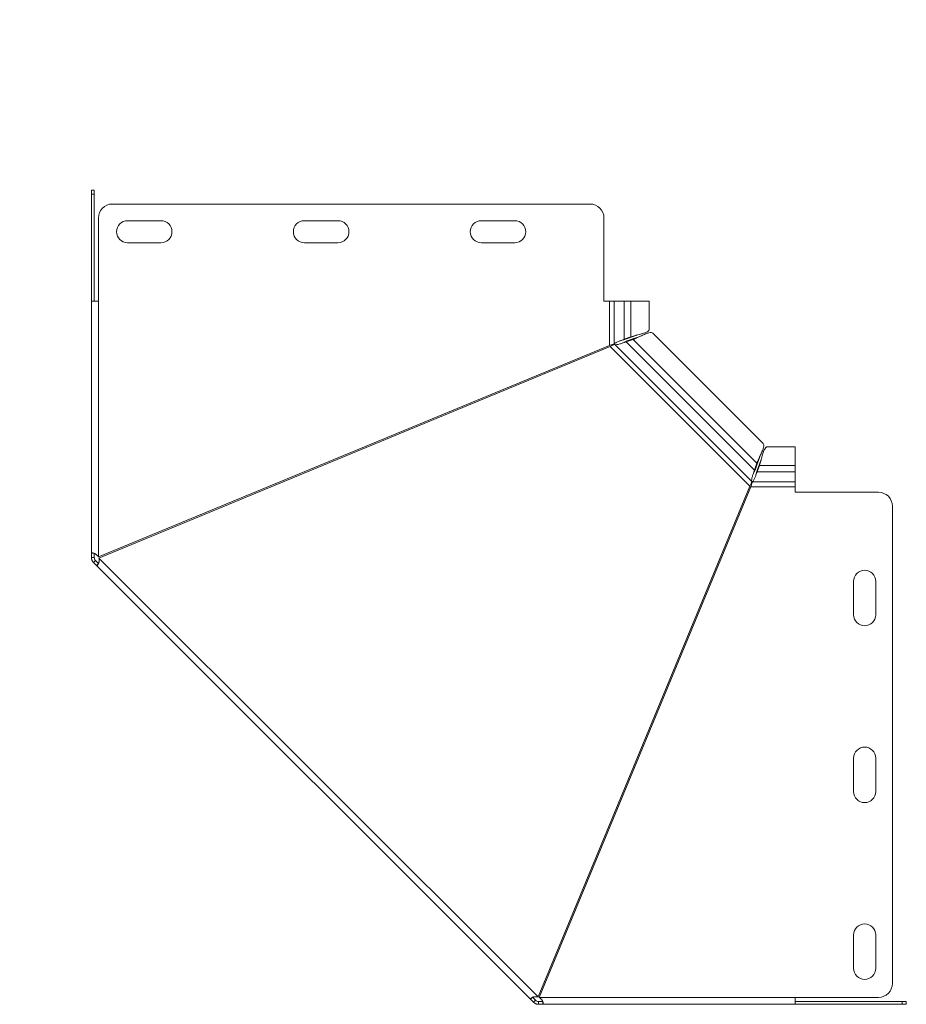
# Model space of a CAD drawing. Header units: millimetres. Extents: x -146 to 780, y -4293 to 292.
# Tile 2 of 11: x 461 to 780, y -3960 to -3605. Entities that reach past the tile are written whole.
import ezdxf

# ---------------------------------------------------------------- set-up
doc = ezdxf.new("R2010")
doc.units = ezdxf.units.MM
doc.styles.add('SLDTEXTSTYLE0', font='TXT', dxfattribs={"width": 0.7, "bigfont": 'bigfont'})

msp = doc.modelspace()

# ---------------------------------------------------------------- linework, layer by layer
at = {"color": 7, "linetype": 'Continuous', "lineweight": 15}
for p, q in [((486.57, -3666.77), (487.57, -3666.77)), ((486.57, -3668.23), (486.57, -3666.77)), ((487.57, -3666.77), (487.57, -3668.23)), ((486.57, -3668.23), (486.57, -3706.77)), ((487.57, -3668.23), (487.57, -3706.77)), ((666.22, -3671.77), (494.07, -3671.77)), ((489.07, -3676.77), (489.07, -3706.77)), ((511.57, -3677.77), (499.57, -3677.77)), ((575.32, -3677.77), (563.32, -3677.77)), ((639.07, -3677.77), (627.07, -3677.77)), ((671.22, -3706.77), (671.22, -3676.77)), ((499.57, -3685.77), (511.57, -3685.77)), ((563.32, -3685.77), (575.32, -3685.77)), ((627.07, -3685.77), (639.07, -3685.77)), ((486.57, -3797.72), (486.57, -3706.77)), ((489.07, -3706.77), (486.57, -3706.77)), ((673.22, -3706.77), (671.22, -3706.77)), ((674.95, -3706.77), (673.22, -3706.77)), ((678.53, -3706.77), (674.95, -3706.77)), ((678.53, -3706.77), (680.91, -3706.77)), ((687.56, -3706.77), (680.91, -3706.77)), ((687.56, -3717.05), (687.56, -3706.77)), ((678.53, -3720.52), (680.91, -3719.67)), ((678.53, -3720.52), (679.01, -3720.52)), ((679.01, -3720.52), (681.39, -3719.67)), ((681.7, -3720.6), (679.23, -3721.5)), ((682.04, -3720.27), (679.56, -3721.16)), ((680.91, -3719.67), (681.39, -3719.67)), ((682.04, -3720.27), (681.7, -3720.6)), ((683.56, -3718.9), (683.56, -3718.9)), ((684.14, -3719.51), (684.14, -3719.51)), ((728.6, -3758.1), (688.83, -3718.33)), ((673.22, -3722.73), (489.07, -3799.01)), ((489.26, -3799.47), (673.41, -3723.19)), ((678, -3721.88), (677.99, -3721.89)), ((679.23, -3721.5), (679.56, -3721.16)), ((740.16, -3759.36), (729.88, -3759.36)), ((740.16, -3766.02), (740.16, -3759.36)), ((727.36, -3762.84), (727.42, -3762.79)), ((725.43, -3767.7), (726.32, -3765.23)), ((725.77, -3767.37), (726.66, -3764.89)), ((726.32, -3765.23), (726.66, -3764.89)), ((727.26, -3765.54), (726.41, -3767.92)), ((727.26, -3766.02), (726.41, -3768.39)), ((727.26, -3765.54), (727.26, -3766.02)), ((740.16, -3768.39), (740.16, -3766.02)), ((725.04, -3768.93), (725.05, -3768.93)), ((725.43, -3767.7), (725.77, -3767.37)), ((725.96, -3769.53), (725.96, -3769.54)), ((726.41, -3768.39), (726.41, -3767.92)), ((740.16, -3771.98), (740.16, -3768.39)), ((723.73, -3773.52), (647.46, -3957.67)), ((647.92, -3957.86), (724.2, -3773.71)), ((740.16, -3773.71), (740.16, -3771.98)), ((740.16, -3775.71), (740.16, -3773.71)), ((770.16, -3775.71), (740.16, -3775.71)), ((775.16, -3952.86), (775.16, -3780.71)), ((487.57, -3797.72), (486.57, -3797.72)), ((486.57, -3799.28), (486.57, -3797.72)), ((487.57, -3799.28), (487.57, -3797.72)), ((487.57, -3799.28), (486.57, -3799.28)), ((488.01, -3800.34), (487.3, -3801.05)), ((488.4, -3802.15), (487.3, -3801.05)), ((489.11, -3801.44), (488.01, -3800.34)), ((489.11, -3801.44), (488.4, -3802.15)), ((488.4, -3802.15), (644.78, -3958.53)), ((761.16, -3807.86), (761.16, -3819.86)), ((769.16, -3819.86), (769.16, -3807.86)), ((761.16, -3871.61), (761.16, -3883.61)), ((769.16, -3883.61), (769.16, -3871.61)), ((761.16, -3935.36), (761.16, -3947.36)), ((769.16, -3947.36), (769.16, -3935.36)), ((645.49, -3957.82), (644.78, -3958.53)), ((645.88, -3959.63), (644.78, -3958.53)), ((646.59, -3958.92), (645.49, -3957.82)), ((646.59, -3958.92), (645.88, -3959.63)), ((740.16, -3957.86), (770.16, -3957.86)), ((740.16, -3960.36), (740.16, -3957.86)), ((649.2, -3959.36), (647.65, -3959.36)), ((647.65, -3959.36), (647.65, -3960.36)), ((649.2, -3960.36), (647.65, -3960.36)), ((649.2, -3959.36), (649.2, -3960.36)), ((740.16, -3960.36), (649.2, -3960.36)), ((740.16, -3959.36), (778.69, -3959.36)), ((740.16, -3960.36), (778.69, -3960.36)), ((778.69, -3959.36), (780.16, -3959.36)), ((780.16, -3960.36), (778.69, -3960.36)), ((780.16, -3959.36), (780.16, -3960.36))]:
    msp.add_line(p, q, dxfattribs=at)
at = {"color": 7, "linetype": 'Continuous', "lineweight": 0}
for p, q in [((487.57, -3668.23), (486.57, -3668.23)), ((489.07, -3799.01), (489.07, -3706.77)), ((673.22, -3722.73), (673.22, -3706.77)), ((674.95, -3706.77), (674.95, -3722.2)), ((678.53, -3706.77), (678.53, -3720.52)), ((680.91, -3706.77), (680.91, -3719.67)), ((726.32, -3765.23), (681.7, -3720.6)), ((723.73, -3773.52), (673.41, -3723.19)), ((724.47, -3771.8), (675.13, -3722.46)), ((725.43, -3767.7), (679.23, -3721.5)), ((740.16, -3766.02), (727.26, -3766.02)), ((740.16, -3768.39), (726.41, -3768.39)), ((740.16, -3773.71), (724.2, -3773.71)), ((740.16, -3771.98), (724.72, -3771.98)), ((647.46, -3957.67), (489.26, -3799.47)), ((740.16, -3957.86), (647.92, -3957.86)), ((778.69, -3960.36), (778.69, -3959.36))]:
    msp.add_line(p, q, dxfattribs=at)
at = {"color": 7, "linetype": 'Continuous', "lineweight": 15}
for centre, radius, start, end in [((494.07, -3676.77), 5, 90, 180), ((666.22, -3676.77), 5, 0, 90), ((499.57, -3681.77), 4, 90, 270), ((511.57, -3681.77), 4, 270, 90), ((563.32, -3681.77), 4, 90, 270), ((575.32, -3681.77), 4, 270, 90), ((627.07, -3681.77), 4, 90, 270), ((639.07, -3681.77), 4, 270, 90), ((770.16, -3780.71), 5, 0, 90), ((765.16, -3807.86), 4, 0, 180), ((765.16, -3819.86), 4, 180, 0), ((765.16, -3871.61), 4, 0, 180), ((765.16, -3883.61), 4, 180, 0), ((765.16, -3935.36), 4, 0, 180), ((765.16, -3947.36), 4, 180, 0), ((770.16, -3952.86), 5, 270, 0)]:
    msp.add_arc(centre, radius, start, end, dxfattribs=at)
for points, knots in [([(680.91, -3719.67), (681.47, -3719.5), (682.57, -3719.17), (684.39, -3718.67), (685.99, -3718.17), (687.1, -3717.68), (687.62, -3717.3), (687.52, -3717.1), (687.5, -3717.05)], [0, 0, 0, 0, 0.190333, 0.380667, 0.571, 0.761334, 0.951667, 1, 1, 1, 1]), ([(674.95, -3722.2), (675, -3722.13), (675.07, -3722.06), (675.25, -3721.92), (675.36, -3721.85), (675.61, -3721.71), (675.74, -3721.64), (676.05, -3721.5), (676.21, -3721.43), (676.55, -3721.29), (676.73, -3721.22), (677.1, -3721.08), (677.28, -3721.01), (677.65, -3720.87), (677.84, -3720.8), (678.2, -3720.66), (678.37, -3720.59), (678.53, -3720.52)], [0, 0, 0, 0, 0.125, 0.125, 0.25, 0.25, 0.375, 0.375, 0.5, 0.5, 0.625, 0.625, 0.75, 0.75, 0.875, 0.875, 1, 1, 1, 1]), ([(677.35, -3720.98), (677.48, -3720.95), (678.05, -3720.79), (678.59, -3720.64), (679.01, -3720.52)], [0, 0, 0, 0, 0.2185126, 1, 1, 1, 1]), ([(681.39, -3719.67), (681.82, -3719.5), (682.36, -3719.29), (682.93, -3719.08), (683.05, -3719.04)], [0, 0, 0, 0, 0.7952, 1, 1, 1, 1]), ([(688.81, -3718.35), (688.67, -3718.25), (688.37, -3718.04), (687.45, -3718.17), (686.2, -3718.59), (684.73, -3719.24), (683.16, -3719.97), (682.19, -3720.39), (681.7, -3720.6)], [0, 0, 0, 0, 0.1467418, 0.3173935, 0.4880451, 0.6586967, 0.8293484, 1, 1, 1, 1]), ([(683.79, -3719.67), (683.62, -3719.74), (683.02, -3719.95), (682.44, -3720.14), (682.04, -3720.27)], [0, 0, 0, 0, 0.285899, 1, 1, 1, 1]), ([(673.22, -3722.73), (673.61, -3722.64), (673.99, -3722.56), (674.61, -3722.38), (674.84, -3722.29), (674.95, -3722.2)], [0, 0, 0, 0, 0.5, 0.5, 1, 1, 1, 1]), ([(675.13, -3722.46), (674.97, -3722.46), (674.72, -3722.54), (674.12, -3722.81), (673.77, -3723), (673.41, -3723.19)], [0, 0, 0, 0, 0.5, 0.5, 1, 1, 1, 1]), ([(679.23, -3721.5), (678.87, -3721.6), (678.48, -3721.72), (677.69, -3721.99), (677.29, -3722.12), (676.55, -3722.35), (676.2, -3722.43), (675.59, -3722.52), (675.33, -3722.52), (675.13, -3722.46)], [0, 0, 0, 0, 0.25, 0.25, 0.5, 0.5, 0.75, 0.75, 1, 1, 1, 1]), ([(679.56, -3721.16), (679.33, -3721.26), (678.86, -3721.47), (678.33, -3721.72), (678.04, -3721.86), (678, -3721.88)], [0, 0, 0, 0, 0.464304, 0.928607, 1, 1, 1, 1]), ([(726.32, -3765.23), (726.54, -3764.74), (726.96, -3763.77), (727.69, -3762.2), (728.34, -3760.73), (728.76, -3759.48), (728.89, -3758.56), (728.68, -3758.26), (728.58, -3758.12)], [0, 0, 0, 0, 0.170652, 0.341303, 0.511955, 0.682607, 0.853258, 1, 1, 1, 1]), ([(729.88, -3759.43), (729.83, -3759.41), (729.63, -3759.31), (729.25, -3759.83), (728.76, -3760.94), (728.26, -3762.54), (727.76, -3764.36), (727.43, -3765.46), (727.26, -3766.02)], [0, 0, 0, 0, 0.048333, 0.238666, 0.429, 0.619333, 0.809667, 1, 1, 1, 1]), ([(726.66, -3764.89), (726.79, -3764.48), (727.01, -3763.82), (727.26, -3763.11), (727.36, -3762.84)], [0, 0, 0, 0, 0.613939, 1, 1, 1, 1]), ([(727.86, -3763.96), (727.83, -3764.05), (727.63, -3764.6), (727.43, -3765.11), (727.26, -3765.54)], [0, 0, 0, 0, 0.163776, 1, 1, 1, 1]), ([(724.47, -3771.8), (724.41, -3771.6), (724.41, -3771.34), (724.49, -3770.73), (724.58, -3770.38), (724.81, -3769.63), (724.94, -3769.24), (725.2, -3768.45), (725.33, -3768.06), (725.43, -3767.7)], [0, 0, 0, 0, 0.25, 0.25, 0.5, 0.5, 0.75, 0.75, 1, 1, 1, 1]), ([(726.41, -3768.39), (726.27, -3768.72), (726.13, -3769.09), (725.85, -3769.83), (725.71, -3770.21), (725.43, -3770.89), (725.29, -3771.2), (725.01, -3771.69), (724.87, -3771.88), (724.72, -3771.98)], [0, 0, 0, 0, 0.25, 0.25, 0.5, 0.5, 0.75, 0.75, 1, 1, 1, 1]), ([(725.05, -3768.93), (725.07, -3768.89), (725.2, -3768.6), (725.46, -3768.06), (725.67, -3767.6), (725.77, -3767.37)], [0, 0, 0, 0, 0.071393, 0.535696, 1, 1, 1, 1]), ([(726.41, -3767.92), (726.34, -3768.16), (726.2, -3768.63), (726.05, -3769.19), (725.97, -3769.49), (725.96, -3769.53)], [0, 0, 0, 0, 0.464284, 0.928569, 1, 1, 1, 1]), ([(723.73, -3773.52), (723.93, -3773.16), (724.12, -3772.81), (724.39, -3772.21), (724.47, -3771.96), (724.47, -3771.8)], [0, 0, 0, 0, 0.5, 0.5, 1, 1, 1, 1]), ([(724.72, -3771.98), (724.64, -3772.09), (724.55, -3772.32), (724.37, -3772.94), (724.28, -3773.32), (724.2, -3773.71)], [0, 0, 0, 0, 0.5, 0.5, 1, 1, 1, 1]), ([(486.57, -3797.72), (486.57, -3797.71), (486.57, -3797.7), (486.59, -3797.67), (486.61, -3797.65), (486.64, -3797.63), (486.68, -3797.62), (486.72, -3797.61), (486.78, -3797.6), (486.83, -3797.6), (486.9, -3797.6), (486.97, -3797.61), (487.04, -3797.62), (487.11, -3797.63), (487.19, -3797.65), (487.28, -3797.67), (487.36, -3797.69), (487.45, -3797.72), (487.53, -3797.75), (487.62, -3797.79), (487.77, -3797.86), (487.99, -3797.97), (488.27, -3798.17), (488.55, -3798.41), (488.82, -3798.69), (488.99, -3798.9), (489.07, -3799.01)], [0, 0, 0, 0, 0.03577, 0.070797, 0.105097, 0.138688, 0.171589, 0.203818, 0.235397, 0.266348, 0.296694, 0.326462, 0.355676, 0.384366, 0.41256, 0.440291, 0.467591, 0.494494, 0.521037, 0.547256, 0.573191, 0.65226, 0.733301, 0.817558, 0.906139, 1, 1, 1, 1]), ([(487.3, -3801.05), (487.27, -3801.01), (487.2, -3800.94), (487.1, -3800.82), (487.01, -3800.7), (486.93, -3800.58), (486.86, -3800.45), (486.8, -3800.33), (486.74, -3800.2), (486.69, -3800.07), (486.65, -3799.93), (486.62, -3799.8), (486.6, -3799.67), (486.58, -3799.54), (486.57, -3799.41), (486.57, -3799.32), (486.57, -3799.28)], [0, 0, 0, 0, 0.07817, 0.155117, 0.230882, 0.305507, 0.379038, 0.451522, 0.523007, 0.593545, 0.663189, 0.731994, 0.800017, 0.867318, 0.933958, 1, 1, 1, 1]), ([(488.01, -3800.34), (487.86, -3800.19), (487.74, -3800.01), (487.6, -3799.65), (487.57, -3799.46), (487.57, -3799.28)], [0, 0, 0, 0, 0.5, 0.5, 1, 1, 1, 1]), ([(489.26, -3799.47), (489.27, -3799.55), (489.29, -3799.7), (489.3, -3799.91), (489.31, -3800.11), (489.32, -3800.28), (489.32, -3800.44), (489.31, -3800.58), (489.29, -3800.75), (489.25, -3800.93), (489.18, -3801.15), (489.11, -3801.35), (489.02, -3801.55), (488.94, -3801.72), (488.85, -3801.87), (488.77, -3801.98), (488.69, -3802.07), (488.6, -3802.14), (488.52, -3802.18), (488.45, -3802.19), (488.42, -3802.16), (488.4, -3802.15)], [0, 0, 0, 0, 0.05265, 0.101184, 0.145636, 0.186056, 0.222507, 0.255076, 0.283883, 0.336802, 0.391745, 0.449097, 0.509192, 0.572325, 0.625044, 0.680128, 0.737871, 0.798525, 0.86231, 0.929415, 1, 1, 1, 1]), ([(644.78, -3958.53), (644.77, -3958.52), (644.76, -3958.5), (644.75, -3958.48), (644.75, -3958.45), (644.76, -3958.41), (644.78, -3958.37), (644.81, -3958.34), (644.84, -3958.29), (644.88, -3958.25), (644.93, -3958.21), (644.98, -3958.16), (645.04, -3958.12), (645.1, -3958.07), (645.17, -3958.03), (645.24, -3957.99), (645.32, -3957.94), (645.4, -3957.9), (645.48, -3957.86), (645.57, -3957.83), (645.72, -3957.77), (645.96, -3957.7), (646.3, -3957.64), (646.66, -3957.61), (647.05, -3957.62), (647.32, -3957.65), (647.46, -3957.67)], [0, 0, 0, 0, 0.03577, 0.070797, 0.105097, 0.138688, 0.171589, 0.203818, 0.235397, 0.266348, 0.296694, 0.326462, 0.355676, 0.384366, 0.41256, 0.440291, 0.467591, 0.494494, 0.521037, 0.547256, 0.573191, 0.65226, 0.733301, 0.817558, 0.906139, 1, 1, 1, 1]), ([(647.65, -3959.36), (647.43, -3959.36), (647.23, -3959.31), (646.87, -3959.16), (646.71, -3959.05), (646.59, -3958.92)], [0, 0, 0, 0, 0.5, 0.5, 1, 1, 1, 1]), ([(647.92, -3957.86), (647.98, -3957.91), (648.1, -3958), (648.26, -3958.14), (648.4, -3958.27), (648.53, -3958.39), (648.64, -3958.51), (648.74, -3958.61), (648.84, -3958.74), (648.94, -3958.9), (649.05, -3959.1), (649.14, -3959.3), (649.22, -3959.5), (649.28, -3959.68), (649.33, -3959.84), (649.35, -3959.98), (649.35, -3960.11), (649.34, -3960.21), (649.31, -3960.29), (649.27, -3960.35), (649.23, -3960.36), (649.2, -3960.36)], [0, 0, 0, 0, 0.05265, 0.101184, 0.145636, 0.186056, 0.222507, 0.255076, 0.283883, 0.336802, 0.391745, 0.449097, 0.509192, 0.572325, 0.625044, 0.680128, 0.737871, 0.798525, 0.86231, 0.929415, 1, 1, 1, 1]), ([(647.65, -3960.36), (647.6, -3960.36), (647.5, -3960.36), (647.35, -3960.34), (647.2, -3960.32), (647.06, -3960.29), (646.92, -3960.25), (646.78, -3960.21), (646.65, -3960.15), (646.52, -3960.09), (646.4, -3960.03), (646.29, -3959.96), (646.18, -3959.88), (646.07, -3959.8), (645.97, -3959.72), (645.91, -3959.66), (645.88, -3959.63)], [0, 0, 0, 0, 0.07817, 0.155117, 0.230881, 0.305507, 0.379038, 0.451521, 0.523007, 0.593545, 0.663188, 0.731993, 0.800017, 0.867318, 0.933958, 1, 1, 1, 1])]:
    msp.add_open_spline(points, degree=3, knots=knots, dxfattribs=at)

# ---------------------------------------------------------------- texts
at = {"color": 7, "linetype": 'Continuous', "lineweight": 0, "insert": (-106.42, -3606.54), "char_height": 15, "attachment_point": 1, "style": 'SLDTEXTSTYLE0'}
msp.add_mtext('\\M+18454\\M+18452\\M+18442\\M+1844E\\M+18451-600\\M+18487200', dxfattribs=at)

doc.saveas('drawing.dxf')
